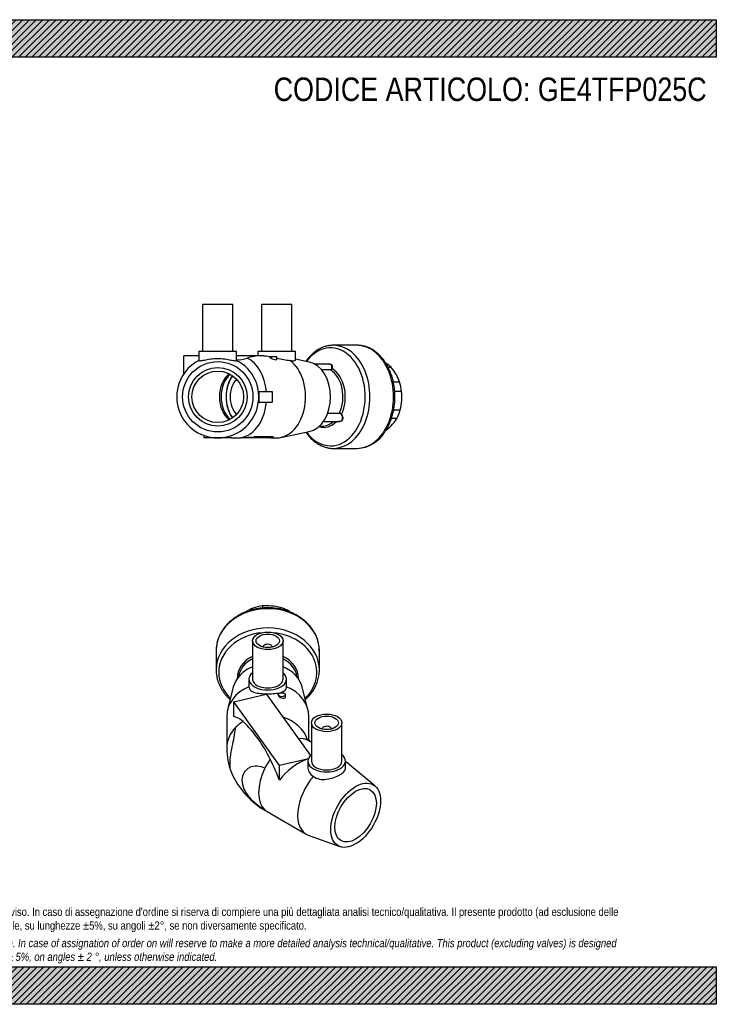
# Model space of a CAD drawing. Header units: millimetres. Extents: x 0 to 594, y 0 to 420.
# Tile 2 of 2: x 297 to 594, y 0 to 420. Entities that reach past the tile are written whole.
import ezdxf

# ---------------------------------------------------------------- set-up
doc = ezdxf.new("R2010")
doc.units = ezdxf.units.MM
doc.header["$LTSCALE"] = 2
for name, color, linetype in [('Default', 7, 'Continuous'), ('GE4P025C', 7, 'Continuous'), ('IOF025C', 7, 'Continuous'), ('PARTE_PE_025', 7, 'Continuous')]:
    doc.layers.add(name, color=color, linetype=linetype)

# ---------------------------------------------------------------- blocks, each defined once
blk = doc.blocks.new('SE1')
at = {"layer": 'GE4P025C', "color": 7, "linetype": 'Continuous'}
for p, q in [((396.26, 155.04), (396.26, 138.71)), ((400.76, 152.42), (400.76, 152.39)), ((404.76, 152.39), (404.76, 152.42)), ((409.26, 138.71), (409.26, 155.04)), ((394.76, 138.71), (394.76, 135.49)), ((410.76, 135.49), (410.76, 138.71)), ((388.07, 135.36), (385.62, 125.67)), ((419.9, 125.67), (417.45, 135.36)), ((388.28, 129.05), (402.14, 132.36)), ((402.14, 132.36), (402.76, 131.5)), ((402.76, 131.5), (420.99, 106.08)), ((407.26, 132.05), (407.26, 131.97)), ((410.26, 131.08), (410.26, 132.05)), ((407.79, 101.85), (388.28, 129.05)), ((388.28, 122.79), (388.28, 129.05)), ((385.26, 122.78), (385.26, 109.22)), ((420.26, 113), (420.26, 122.78)), ((421.36, 120.05), (421.36, 103.72)), ((434.36, 103.72), (434.36, 120.05)), ((425.86, 117.43), (425.86, 117.4)), ((429.86, 117.4), (429.86, 117.43)), ((421.36, 111.76), (419.99, 112.55)), ((420.26, 113), (420.11, 112.96)), ((420.11, 112.96), (420.11, 112.48)), ((421, 111.96), (420.26, 113)), ((420.08, 104.78), (407.79, 101.85)), ((407.79, 95.58), (407.79, 101.85)), ((419.86, 103.72), (419.86, 101.32)), ((435.86, 100.62), (435.86, 103.72)), ((436.61, 102.95), (435.86, 103.38)), ((448.45, 93.14), (437.45, 102.36)), ((402.49, 82.23), (419.11, 72.64)), ((420.04, 72.21), (433.53, 67.29))]:
    blk.add_line(p, q, dxfattribs=at)
for centre, radius, start, end in [((353.63, 80.73), 55.54, 25.3728, 45.9415), ((412.66, 109.25), 27.4, 180.0731, 201.7175), ((418.72, 112.29), 34.16, 202.6636, 241.6404)]:
    blk.add_arc(centre, radius, start, end, dxfattribs=at)
for centre, major_axis in [((402.76, 155.04), (-6.5, 0)), ((402.76, 155.04), (-5, 0)), ((408.76, 132.05), (1.5, 0)), ((427.86, 120.05), (6.5, 0)), ((427.86, 120.05), (5, 0)), ((440.23, 80.65), (-7.5, -12.99)), ((440.23, 80.65), (-6.25, -10.83))]:
    blk.add_ellipse(centre, major_axis=major_axis, ratio=0.57735, dxfattribs=at)
for centre, major_axis, ratio, start_param, end_param in [((402.76, 152.42), (-2, 0), 0.57735, 3.112863, 6.283185), ((402.76, 152.42), (-2, 0), 0.57735, 0, 0.02873), ((402.76, 132.89), (-15, 0), 0.816497, 5.160577, 6.079755), ((402.76, 132.89), (-15, 0), 0.816497, 3.345023, 4.264201), ((402.76, 138.71), (-8, 0), 0.57735, 0, 3.763961), ((402.76, 138.71), (-8, 0), 0.57735, 5.660817, 6.283185), ((402.76, 138.71), (-6.5, 0), 0.57735, 0, 3.141593), ((402.76, 122.78), (-17.5, 0), 0.816497, -1.096016, 0), ((402.76, 122.78), (-17.5, 0), 0.816497, 3.141593, 4.237609), ((402.76, 94.58), (-16.17, 28), 0.239146, -0.534434, -0.203581), ((402.76, 109.22), (17.5, 0), 0.816497, 0.24878, 1.192899), ((402.76, 109.22), (17.5, 0), 0.816497, 2.466491, 3.141593), ((402.76, 109.22), (-17.5, 0), 0.816497, 5.356052, 5.608083), ((427.86, 117.43), (2, 0), 0.57735, 0, 3.170323), ((411.24, 97.39), (-8.75, -15.16), 0.57735, 3.141593, 3.549094), ((427.86, 117.43), (2, 0), 0.57735, 6.254455, 6.283185), ((427.86, 103.72), (8, 0), 0.57735, 2.519224, 6.283185), ((427.86, 103.72), (8, 0), 0.57735, 0, 0.622368), ((411.24, 97.39), (-8.75, -15.16), 0.57735, 4.570654, 4.822685), ((393.31, 107.74), (16.17, -28), 0.239146, 0.988979, 1.319832), ((422.27, 91.02), (16.17, 9.33), 0.717439, 1.306953, 2.152614), ((427.86, 103.72), (6.5, 0), 0.57735, 3.141593, 6.283185), ((427.86, 87.8), (-8.75, -15.16), 0.57735, 3.040405, 3.224006), ((411.24, 97.39), (-8.75, -15.16), 0.57735, 4.822685, 6.172889), ((427.86, 87.8), (-8.75, -15.16), 0.57735, 4.401771, 6.384373), ((411.24, 97.39), (8.75, 15.16), 0.57735, 3.031297, 3.141593)]:
    blk.add_ellipse(centre, major_axis=major_axis, ratio=ratio, start_param=start_param, end_param=end_param, dxfattribs=at)
for points, knots in [([(394.76, 135.49), (394.76, 134.87), (394.97, 134.36), (395.78, 133.55), (396.37, 133.26), (397.82, 132.82), (398.7, 132.68), (400.62, 132.5), (401.69, 132.45), (403.81, 132.45), (404.87, 132.5), (406.81, 132.68), (407.69, 132.82), (409.14, 133.26), (409.73, 133.56), (410.54, 134.36), (410.76, 134.87), (410.76, 135.49)], [0, 0, 0, 0, 0.125, 0.125, 0.25, 0.25, 0.375, 0.375, 0.5, 0.5, 0.625, 0.625, 0.75, 0.75, 0.875, 0.875, 1, 1, 1, 1]), ([(407.26, 131.97), (407.26, 131.97), (407.26, 131.96), (407.27, 131.72), (407.45, 131.45), (408.03, 131), (408.42, 130.82), (409.18, 130.6), (409.56, 130.57), (410.09, 130.69), (410.26, 130.85), (410.26, 131.08)], [0.1217428, 0.1217428, 0.1217428, 0.1217428, 0.125, 0.125, 0.25, 0.25, 0.375, 0.375, 0.5, 0.5, 0.6222541, 0.6222541, 0.6222541, 0.6222541]), ([(387.19, 99.11), (387.14, 99.26), (387.08, 99.41), (386.83, 100.33), (386.71, 101.36), (386.71, 103.76), (386.83, 105.15), (387.24, 108.02), (387.53, 109.51), (388.11, 112.35), (388.4, 113.69), (388.84, 116.11), (389, 117.19), (389.1, 118.15)], [0.3465088, 0.3465088, 0.3465088, 0.3465088, 0.375, 0.375, 0.5, 0.5, 0.625, 0.625, 0.75, 0.75, 0.875, 0.875, 1, 1, 1, 1]), ([(419.99, 112.54), (419.99, 112.55), (419.98, 112.55), (419.97, 112.56), (419.95, 112.57), (419.92, 112.59), (419.87, 112.62), (419.78, 112.67), (419.63, 112.76), (419.43, 112.9), (419.24, 113.04), (419.1, 113.15), (419.05, 113.2), (419.04, 113.2), (419.04, 113.2)], [0, 0, 0, 0, 0.0023392, 0.0041732, 0.0074397, 0.0132449, 0.0235215, 0.0415869, 0.072093, 0.121395, 0.1937925, 0.2531271, 0.3005952, 0.3475755, 0.3475755, 0.3475755, 0.3475755]), ([(401.58, 100.74), (400.47, 101.21), (399.34, 101.5), (397.07, 101.6), (395.98, 101.41), (394.52, 100.71), (394.07, 100.41), (393.28, 99.7), (392.92, 99.28), (392.07, 97.89), (391.76, 96.75), (391.75, 94.35), (392.06, 93.06), (393.19, 90.55), (394.01, 89.34), (395.96, 87.1), (397.07, 86.09), (399.32, 84.32), (400.47, 83.55), (401.58, 82.88)], [0, 0, 0, 0, 0.125, 0.125, 0.25, 0.25, 0.3125, 0.3125, 0.375, 0.375, 0.5, 0.5, 0.625, 0.625, 0.75, 0.75, 0.875, 0.875, 1, 1, 1, 1]), ([(419.86, 101.32), (419.86, 100.52), (420.06, 99.71), (420.85, 98.3), (421.44, 97.68), (422.2, 97.24)], [0.75, 0.75, 0.75, 0.75, 0.875, 0.875, 1, 1, 1, 1]), ([(422.2, 97.24), (422.95, 96.67), (423.84, 96.28), (425.78, 95.88), (426.83, 95.87), (428.91, 96.13), (429.95, 96.39), (431.88, 97.05), (432.77, 97.45), (434.26, 98.32), (434.85, 98.77), (435.65, 99.68), (435.86, 100.14), (435.86, 100.62), (435.86, 100.62), (435.86, 100.62)], [0, 0, 0, 0, 0.125, 0.125, 0.25, 0.25, 0.375, 0.375, 0.5, 0.5, 0.625, 0.625, 0.75, 0.75, 0.7503107, 0.7503107, 0.7503107, 0.7503107])]:
    blk.add_open_spline(points, degree=3, knots=knots, dxfattribs=at)
at = {"layer": 'IOF025C', "color": 7, "linetype": 'Continuous'}
for p, q in [((396.4, 168.33), (396.4, 168.97)), ((400.5, 169.95), (400.5, 169.01)), ((408.26, 168.52), (408.26, 169.26)), ((412, 167.59), (412, 167.42))]:
    blk.add_line(p, q, dxfattribs=at)
for centre, radius, start, end in [((406.91, 146.7), 24.62, 115.2561, 122.1098), ((402.06, 143.51), 26.48, 84.9754, 93.3838), ((401.89, 142.39), 27.62, 76.6563, 84.8244), ((396.24, 147.57), 25.47, 50.6926, 51.7927)]:
    blk.add_arc(centre, radius, start, end, dxfattribs=at)
for major_axis, start_param, end_param in [((-15.5, 0), 4.858895, 5.134917), ((15.5, 0), 0.931904, 1.207926)]:
    blk.add_ellipse((402.76, 157.43), major_axis=major_axis, ratio=0.816497, start_param=start_param, end_param=end_param, dxfattribs=at)
at = {"layer": 'PARTE_PE_025', "color": 7, "linetype": 'Continuous'}
for p, q in [((380.76, 150.79), (380.76, 142.57)), ((424.76, 142.57), (424.76, 150.79))]:
    blk.add_line(p, q, dxfattribs=at)
blk.add_arc((407.88, 142.87), 16.88, 310.3548, 358.6821, dxfattribs=at)
for centre, major_axis, start_param, end_param in [((402.76, 150.79), (-22, 0), 3.141593, 6.270354), ((402.76, 142.57), (-22, 0), 3.141593, 6.270354), ((402.76, 141.55), (-20.92, 0), 4.828412, 6.283185), ((402.76, 141.55), (-20.92, 0), 2.435909, 4.596366), ((402.76, 150.79), (-22, 0), 6.270354, 6.283185), ((402.76, 139.17), (13.04, 0), 2.092731, 3.16271), ((402.76, 138.66), (12.5, 0), 2.117647, 3.035327), ((402.76, 139.17), (-13.04, 0), 3.120476, 4.190454), ((402.76, 138.66), (-12.5, 0), 3.247859, 4.165538), ((402.76, 142.57), (-22, 0), 6.270354, 6.283185), ((402.76, 141.55), (-20.92, 0), 0, 0.705684), ((402.76, 142.57), (-22, 0), 3.136837, 3.141593)]:
    blk.add_ellipse(centre, major_axis=major_axis, ratio=0.816497, start_param=start_param, end_param=end_param, dxfattribs=at)
for points, knots in [([(424.75, 150.7), (424.75, 151.11), (424.74, 151.87), (424.59, 153.14), (424.34, 154.43), (423.97, 155.7), (423.5, 156.95), (422.92, 158.17), (422.24, 159.35), (421.46, 160.49), (420.58, 161.58), (419.61, 162.61), (418.55, 163.58), (417.41, 164.49), (416.2, 165.33), (414.91, 166.09), (413.57, 166.78), (412.16, 167.38), (410.71, 167.9), (409.22, 168.33), (407.7, 168.67), (406.15, 168.91), (404.58, 169.07), (403.01, 169.13), (401.43, 169.1), (399.86, 168.97), (398.3, 168.75), (396.76, 168.44), (395.26, 168.04), (393.79, 167.55), (392.37, 166.97), (391, 166.31), (389.7, 165.56), (388.45, 164.75), (387.29, 163.85), (386.2, 162.89), (385.2, 161.87), (384.29, 160.79), (383.47, 159.65), (382.76, 158.48), (382.15, 157.26), (381.65, 156.01), (381.25, 154.73), (380.97, 153.44), (380.8, 152.18), (380.78, 151.43), (380.77, 151.03)], [0, 0, 0, 0, 0.019402, 0.04192, 0.064442, 0.086982, 0.109554, 0.132168, 0.154832, 0.177549, 0.20032, 0.223143, 0.246014, 0.268927, 0.291877, 0.314856, 0.337859, 0.360881, 0.383917, 0.406963, 0.430018, 0.453078, 0.476143, 0.499212, 0.522284, 0.54536, 0.568439, 0.591521, 0.614604, 0.637689, 0.660773, 0.683853, 0.706925, 0.729986, 0.753028, 0.776046, 0.799032, 0.821978, 0.844877, 0.867724, 0.890513, 0.913242, 0.935914, 0.958533, 0.981108, 1, 1, 1, 1]), ([(380.77, 142.81), (380.76, 142.74), (380.74, 142.26), (380.8, 141.28), (380.96, 139.99), (381.24, 138.69), (381.62, 137.42), (382.11, 136.18), (382.71, 134.97), (383.41, 133.79), (384.22, 132.67), (385.11, 131.59), (385.96, 130.71), (386.51, 130.2), (386.71, 130.02)], [0, 0, 0, 0, 0.0047914, 0.0343557, 0.063912, 0.0934771, 0.1230698, 0.1527069, 0.1824012, 0.2121616, 0.2419925, 0.2718942, 0.3018634, 0.3189082, 0.3189082, 0.3189082, 0.3189082])]:
    blk.add_open_spline(points, degree=3, knots=knots, dxfattribs=at)
blk = doc.blocks.new('SE3')
at = {"layer": 'GE4P025C', "color": 7, "linetype": 'Continuous'}
for p, q in [((374.94, 298.63), (387.94, 298.63)), ((374.94, 298.63), (374.94, 278.63)), ((387.94, 278.63), (387.94, 298.63)), ((400.04, 298.63), (413.04, 298.63)), ((400.04, 298.63), (400.04, 278.63)), ((413.04, 278.63), (413.04, 298.63)), ((373.44, 278.63), (389.44, 278.63)), ((373.44, 278.63), (373.44, 274.69)), ((389.44, 274.69), (389.44, 278.63)), ((398.54, 278.63), (414.54, 278.63)), ((398.54, 278.63), (398.54, 276.63)), ((414.54, 274.83), (414.54, 278.63)), ((366.96, 268.95), (366.96, 276.63)), ((373.44, 276.63), (366.96, 276.63)), ((399.71, 276.63), (389.44, 276.63)), ((400.89, 276.63), (399.71, 276.63)), ((406.63, 276.13), (403.63, 276.13)), ((403.63, 276.13), (403.63, 275.91)), ((406.63, 275.14), (406.63, 276.13)), ((420.43, 273.97), (414.54, 275.18)), ((398.8, 261.38), (398.94, 261.38)), ((398.94, 261.38), (398.94, 259.13)), ((398.94, 261.38), (404.68, 261.38)), ((404.68, 261.38), (404.68, 259.13)), ((398.8, 256.88), (398.94, 256.88)), ((398.94, 259.13), (398.94, 256.88)), ((398.94, 256.88), (404.68, 256.88)), ((404.68, 259.13), (404.68, 256.88)), ((408.31, 241.81), (420.43, 244.28)), ((375.53, 242.66), (375.53, 241.63)), ((377.44, 241.63), (375.53, 241.63)), ((377.44, 242.09), (377.44, 241.63)), ((381.44, 241.63), (377.44, 241.63)), ((385.44, 241.63), (381.44, 241.63)), ((385.44, 242.09), (385.44, 241.63)), ((387.05, 241.63), (385.44, 241.63)), ((387.05, 241.67), (387.05, 241.63)), ((387.35, 241.63), (387.05, 241.63)), ((387.27, 241.63), (389.93, 241.63)), ((387.35, 241.63), (387.35, 241.64)), ((389.93, 241.63), (391.34, 241.63)), ((397, 241.63), (391.34, 241.63)), ((404.07, 242.09), (397, 242.09)), ((397, 242.09), (397, 241.63)), ((404.07, 241.63), (397, 241.63)), ((404.07, 242.09), (404.07, 241.63)), ((404.07, 241.63), (405.24, 241.63)), ((405.24, 241.63), (405.24, 241.86)), ((405.24, 241.63), (406.54, 241.63))]:
    blk.add_line(p, q, dxfattribs=at)
for radius in [15, 12.5, 11]:
    blk.add_circle((381.44, 259.13), radius, dxfattribs=at)
for centre, radius, start, end in [((381.44, 259.13), 17.5, 117.2029, 62.7971), ((390.58, 283.52), 8.56, 262.3655, 293.4249), ((399.71, 259.13), 17.5, 90, 109.1253), ((385.14, 190.72), 50.98, 87.849, 89.6578), ((189.41, 2742.05), 2508.56, 274.61704, 274.74668)]:
    blk.add_arc(centre, radius, start, end, dxfattribs=at)
for centre, major_axis, start_param, end_param in [((389.93, 259.13), (0, 17.5), 4.841317, 5.949386), ((406.54, 259.13), (0, 17.5), 3.141593, 5.808405), ((418.92, 259.13), (0, -15), 0.143348, 2.998245), ((389.93, 259.13), (0, -11), 3.610452, 5.814326), ((390.63, 259.13), (0, -11), 3.653138, 5.77164), ((389.93, 259.13), (0, 17.5), 3.141631, 4.583461)]:
    blk.add_ellipse(centre, major_axis=major_axis, ratio=0.707107, start_param=start_param, end_param=end_param, dxfattribs=at)
for points, knots in [([(373.44, 274.69), (373.44, 274.52), (373.65, 274.47), (374.46, 274.55), (375.05, 274.68), (376.52, 274.99), (377.41, 275.16), (379.33, 275.41), (380.38, 275.48), (382.49, 275.48), (383.54, 275.41), (385.48, 275.16), (386.36, 274.99), (387.83, 274.68), (388.43, 274.55), (389.23, 274.47), (389.44, 274.52), (389.44, 274.69)], [0, 0, 0, 0, 0.125, 0.125, 0.25, 0.25, 0.375, 0.375, 0.5, 0.5, 0.625, 0.625, 0.75, 0.75, 0.875, 0.875, 1, 1, 1, 1]), ([(400.89, 276.63), (401.63, 276.63), (402.53, 276.53), (403.87, 276.29), (404.25, 276.21), (404.64, 276.13)], [0.5004402, 0.5004402, 0.5004402, 0.5004402, 0.625, 0.625, 0.6724488, 0.6724488, 0.6724488, 0.6724488]), ([(403.63, 275.92), (403.63, 275.91), (403.63, 275.91), (403.65, 275.82), (403.82, 275.69), (404.38, 275.41), (404.76, 275.26), (405.53, 275.02), (405.93, 274.94), (406.48, 274.94), (406.63, 275.02), (406.63, 275.14)], [0.2439183, 0.2439183, 0.2439183, 0.2439183, 0.25, 0.25, 0.375, 0.375, 0.5, 0.5, 0.625, 0.625, 0.7450896, 0.7450896, 0.7450896, 0.7450896]), ([(406.63, 275.67), (407.63, 275.42), (408.64, 275.18), (410.53, 274.81), (411.44, 274.69), (412.2, 274.69)], [0.7534397, 0.7534397, 0.7534397, 0.7534397, 0.875, 0.875, 1, 1, 1, 1]), ([(412.2, 274.69), (412.93, 274.53), (413.53, 274.47), (414.34, 274.55), (414.54, 274.68), (414.54, 274.83)], [0, 0, 0, 0, 0.125, 0.125, 0.2499192, 0.2499192, 0.2499192, 0.2499192]), ([(387.35, 241.64), (387.35, 241.64), (387.35, 241.64), (387.3, 241.65), (387.2, 241.66), (387.05, 241.67)], [0.3415784, 0.3415784, 0.3415784, 0.3415784, 0.5, 0.5, 1, 1, 1, 1])]:
    blk.add_open_spline(points, degree=3, knots=knots, dxfattribs=at)
blk.add_open_spline([(405.24, 241.86), (405.24, 241.98), (404.82, 242.09), (404.07, 242.09)], degree=3, dxfattribs=at)
at = {"layer": 'IOF025C', "color": 7, "linetype": 'Continuous'}
for p, q in [((455.5, 271.57), (454.17, 271.57)), ((456.3, 265.48), (458.97, 265.48)), ((459.81, 261.39), (456.89, 261.39)), ((456.47, 253.63), (459.22, 253.63)), ((457.77, 249.88), (455.5, 249.88)), ((453.23, 244.99), (453.46, 244.99))]:
    blk.add_line(p, q, dxfattribs=at)
for centre, radius, start, end in [((437.1, 256.73), 23.64, 29.9271, 38.8744), ((442.28, 259.77), 17.64, 18.9071, 29.7758), ((438.29, 259.14), 21.64, 355.6698, 5.9655), ((437.32, 259.3), 22.62, 345.4781, 355.4638), ((443.71, 258.33), 16.4, 318.3737, 328.9997), ((437.15, 264.2), 25.21, 310.3402, 318.307)]:
    blk.add_arc(centre, radius, start, end, dxfattribs=at)
for major_axis, start_param, end_param in [((0, 15.5), 5.644293, 5.897843), ((0, 15.5), 4.858895, 5.134917), ((0, -15.5), 0.931904, 1.207926), ((0, -15.5), 0.388336, 0.422528)]:
    blk.add_ellipse((448.97, 259.13), major_axis=major_axis, ratio=0.707107, start_param=start_param, end_param=end_param, dxfattribs=at)
at = {"layer": 'PARTE_PE_025', "color": 7, "linetype": 'Continuous'}
for p, q in [((440.84, 281.13), (430.78, 281.13)), ((429.09, 273.12), (422.75, 273.12)), ((425.65, 270.72), (429.44, 270.72)), ((429.48, 270.61), (425.74, 270.61)), ((428.29, 252.12), (433.31, 252.12)), ((426.47, 248.6), (433.15, 248.6)), ((433.31, 251.99), (428.25, 251.99)), ((424.78, 246.63), (425.99, 246.63)), ((430.78, 237.13), (440.84, 237.13))]:
    blk.add_line(p, q, dxfattribs=at)
for centre, radius, start, end in [((429.4, 271.38), 0.658, 273.8776, 344.8516), ((433.24, 250.88), 1.24, 40.2136, 86.7335), ((433.26, 250.93), 1.06, 39.2958, 87.2699), ((440.23, 251.67), 14.56, 272.3649, 329.07)]:
    blk.add_arc(centre, radius, start, end, dxfattribs=at)
for centre, major_axis, ratio, start_param, end_param in [((429.52, 259.13), (0, -20.92), 0.707107, 0, 3.90736), ((430.78, 259.13), (0, 22), 0.707107, 3.141418, 6.283185), ((430.78, 259.13), (0, 22), 0.707107, 0, 0.000216), ((440.84, 259.13), (0, -22), 0.707107, 0, 3.141593), ((429.51, 270.7), (0, 0.1), 0.707107, 1.372248, 2.735202), ((425.99, 259.13), (0, 12.5), 0.707107, 4.117018, 5.876794), ((430.1, 271.21), (0.0957, -0.0289), 0.330666, 3.987381, 5.360434), ((426.62, 259.13), (0, 13.04), 0.707107, 4.104393, 5.889418), ((393.81, 259.13), (0, 12.5), 0.707107, 0.762514, 2.379079), ((393.46, 259.13), (0, 12), 0.707107, 0.727493, 2.4141), ((393.46, 259.13), (0, -9.5), 0.707107, 3.788603, 5.636175), ((433.36, 252.06), (0, 0.1), 0.707107, 0.975425, 2.338379), ((426.62, 259.13), (0, 13.04), 0.707107, 2.915998, 3.772921), ((425.99, 259.13), (0, 12.5), 0.707107, 3.141593, 3.71148), ((434.15, 251.65), (0.0783, 0.0622), 0.018056, 3.800597, 5.17365), ((429.52, 259.13), (0, -20.92), 0.707107, 5.517418, 6.283185)]:
    blk.add_ellipse(centre, major_axis=major_axis, ratio=ratio, start_param=start_param, end_param=end_param, dxfattribs=at)
for points, knots in [([(430.77, 281.12), (430.55, 281.12), (430.12, 281.12), (429.39, 281.05), (428.62, 280.94), (427.84, 280.77), (427.08, 280.56), (426.32, 280.29), (425.58, 279.98), (424.84, 279.61), (424.12, 279.2), (423.42, 278.74), (422.73, 278.24), (422.06, 277.69), (421.41, 277.09), (420.78, 276.45), (420.18, 275.78), (419.6, 275.06), (419.23, 274.54), (419.04, 274.27), (419.03, 274.26)], [0, 0, 0, 0, 0.0114874, 0.0264215, 0.0413597, 0.0563147, 0.071298, 0.0863198, 0.1013884, 0.1165097, 0.1316877, 0.1469235, 0.1622166, 0.177564, 0.1929618, 0.2084044, 0.223886, 0.2394002, 0.254941, 0.2556632, 0.2556632, 0.2556632, 0.2556632]), ([(452.72, 244.19), (452.82, 244.35), (453.08, 244.73), (453.51, 245.44), (453.98, 246.29), (454.42, 247.17), (454.82, 248.08), (455.2, 249.01), (455.53, 249.97), (455.84, 250.95), (456.11, 251.95), (456.35, 252.96), (456.54, 253.99), (456.71, 255.03), (456.83, 256.08), (456.92, 257.13), (456.97, 258.19), (456.99, 259.25), (456.96, 260.32), (456.9, 261.38), (456.8, 262.43), (456.67, 263.48), (456.5, 264.52), (456.29, 265.54), (456.05, 266.55), (455.77, 267.55), (455.46, 268.52), (455.11, 269.47), (454.72, 270.4), (454.31, 271.31), (453.86, 272.19), (453.38, 273.03), (452.87, 273.85), (452.33, 274.63), (451.77, 275.37), (451.17, 276.08), (450.56, 276.74), (449.91, 277.36), (449.25, 277.94), (448.56, 278.48), (447.86, 278.97), (447.14, 279.41), (446.41, 279.8), (445.66, 280.14), (444.9, 280.44), (444.13, 280.68), (443.36, 280.87), (442.58, 281.01), (441.8, 281.09), (441.2, 281.13), (440.9, 281.12), (440.83, 281.12)], [0, 0, 0, 0, 0.011383, 0.032425, 0.053472, 0.07453, 0.095594, 0.11666, 0.137726, 0.158789, 0.179849, 0.200905, 0.221958, 0.243006, 0.264052, 0.285096, 0.306138, 0.32718, 0.348223, 0.369268, 0.390316, 0.411368, 0.432425, 0.453488, 0.474559, 0.495636, 0.516722, 0.537815, 0.558915, 0.58002, 0.60113, 0.62224, 0.643347, 0.664445, 0.685529, 0.706592, 0.727626, 0.748623, 0.769572, 0.790465, 0.811293, 0.832048, 0.852725, 0.873319, 0.89383, 0.91426, 0.934616, 0.954906, 0.975142, 0.995338, 1, 1, 1, 1]), ([(428.81, 273.12), (429.06, 273.19), (429.31, 273.18), (429.85, 273), (430.09, 272.73), (430.3, 272.02), (430.28, 271.59), (430.15, 271.17)], [0.3329064, 0.3329064, 0.3329064, 0.3329064, 0.5, 0.5, 0.75, 0.75, 1, 1, 1, 1]), ([(429.87, 272.77), (429.76, 272.9), (429.62, 273), (429.35, 273.1), (429.22, 273.11), (429.1, 273.11)], [0.3682794, 0.3682794, 0.3682794, 0.3682794, 0.5, 0.5, 0.5901865, 0.5901865, 0.5901865, 0.5901865]), ([(430.15, 271.17), (430.1, 271), (429.99, 270.86), (429.81, 270.71), (429.75, 270.67), (429.61, 270.62), (429.55, 270.61), (429.48, 270.61)], [0, 0, 0, 0, 0.5, 0.5, 0.75, 0.75, 1, 1, 1, 1]), ([(430.03, 271.21), (430.16, 271.61), (430.18, 272.01), (430.04, 272.51), (429.97, 272.65), (429.87, 272.77)], [0, 0, 0, 0, 0.25, 0.25, 0.3682794, 0.3682794, 0.3682794, 0.3682794]), ([(434.18, 251.68), (434.48, 251.31), (434.68, 250.87), (434.79, 249.97), (434.7, 249.52), (434.24, 248.84), (433.88, 248.62), (433.23, 248.52), (432.98, 248.54), (432.72, 248.6)], [0, 0, 0, 0, 0.25, 0.25, 0.5, 0.5, 0.75, 0.75, 0.8995567, 0.8995567, 0.8995567, 0.8995567]), ([(433.15, 248.6), (433.24, 248.6), (433.33, 248.61), (433.76, 248.68), (434.07, 248.84), (434.29, 249.1)], [0.1936889, 0.1936889, 0.1936889, 0.1936889, 0.25, 0.25, 0.4678603, 0.4678603, 0.4678603, 0.4678603]), ([(434.29, 249.1), (434.32, 249.14), (434.35, 249.18), (434.6, 249.54), (434.69, 249.97), (434.57, 250.83), (434.37, 251.25), (434.08, 251.6)], [0.4678603, 0.4678603, 0.4678603, 0.4678603, 0.5, 0.5, 0.75, 0.75, 1, 1, 1, 1]), ([(419.03, 243.99), (419.14, 243.83), (419.44, 243.41), (419.94, 242.77), (420.54, 242.07), (421.16, 241.41), (421.81, 240.79), (422.47, 240.22), (423.16, 239.69), (423.87, 239.21), (424.59, 238.78), (425.33, 238.39), (426.08, 238.06), (426.84, 237.78), (427.61, 237.54), (428.38, 237.36), (429.16, 237.23), (429.94, 237.15), (430.49, 237.12), (430.76, 237.13), (430.77, 237.13)], [0.7443743, 0.7443743, 0.7443743, 0.7443743, 0.754129, 0.7697407, 0.7853359, 0.8009086, 0.8164522, 0.8319601, 0.8474252, 0.8628411, 0.8782024, 0.8935048, 0.908746, 0.9239257, 0.9390462, 0.9541121, 0.9691307, 0.9841111, 0.9990642, 1, 1, 1, 1])]:
    blk.add_open_spline(points, degree=3, knots=knots, dxfattribs=at)

msp = doc.modelspace()

# ---------------------------------------------------------------- hatches: boundary and pattern name
at = {"layer": 'Default', "linetype": 'Continuous'}
h = msp.add_hatch(dxfattribs=at)
h.set_pattern_fill('LINE', scale=0.62992, angle=45, style=0)
h.paths.add_polyline_path([(594, 404), (594, 420), (0, 420), (0, 404)])
for points in [[(594, 404), (594, 420), (0, 420), (0, 404)], [(594, 0), (594, 16), (0, 16), (0, 0)]]:
    msp.add_hatch(color=7, dxfattribs=at).paths.add_polyline_path(points)
h = msp.add_hatch(dxfattribs=at)
h.set_pattern_fill('LINE', scale=0.62992, angle=45, style=0)
h.paths.add_polyline_path([(594, 0), (594, 16), (0, 16), (0, 0)])

# ---------------------------------------------------------------- linework, layer by layer
at = {"layer": 'Default', "color": 7, "linetype": 'Continuous'}
for p, q in [((0, 420), (594, 420)), ((594, 420), (594, 404)), ((594, 404), (0, 404)), ((0, 16), (594, 16)), ((594, 16), (594, 0)), ((594, 0), (0, 0))]:
    msp.add_line(p, q, dxfattribs=at)

# ---------------------------------------------------------------- block references
at = {"layer": 'Default'}
for name in ['SE3', 'SE1']:
    msp.add_blockref(name, (0, 0), dxfattribs=at)

# ---------------------------------------------------------------- texts
at = {"layer": 'Default', "attachment_point": 1}
for s, insert, char_height, width in [('{\\fArial Narrow|b0||i0||c0|p34;\\C7;\\H10.;\\W1.;CODICE ARTICOLO: GE4TFP025C}', (405.284, 395.321), 10, 188.06225), ("{\\fArial Narrow|b0||i0||c0|p34;\\C7;\\H3.5;\\W1.;PLASTITALIA si riserva il diritto di revisionare la presente specifica, mantenendo la conformità alle prescrizioni del prodotto, senza alcun preavviso. In caso di assegnazione d'ordine si riserva di compiere una più dettagliata analisi tecnico/qualitativa. Il presente prodotto (ad esclusione delle \\P}{\\fArial Narrow|b0||i0||c0|p34;\\C7;\\H3.5;\\W1.;valvole) è progettato per applicazioni non previste dalla direttiva 2014/68/EU. Tolleranza su diametri e spessori come da normative se applicabile, su lunghezze ±5%, su angoli ±2°, se non diversamente specificato.\\P}{\\fArial Narrow|b0||i0||c0|p34;\\C7;\\H1.;\\W1.;   \\P}{\\fArial Narrow|b0||i1||c0|p34;\\C7;\\H3.5;\\W1.;PLASTITALIA on reserves the right to revise this specification, maintaining the conformity to the requirements of the product, without any notice. In case of assignation of order on will reserve to make a more detailed analysis technical/qualitative. This product (excluding valves) is designed \\P}{\\fArial Narrow|b0||i1||c0|p34;\\C7;\\H3.5;\\W1.;for applications not covered by Directive 2014/68 / EU. The tolerance on diameters and thicknesses as the standards if applicable, on lengths ± 5%, on angles ± 2 °, unless otherwise indicated.\\P}", (40, 41.205), 3.5, 514)]:
    msp.add_mtext(s, dxfattribs=dict(at, insert=insert, char_height=char_height, width=width))

doc.saveas('drawing.dxf')
